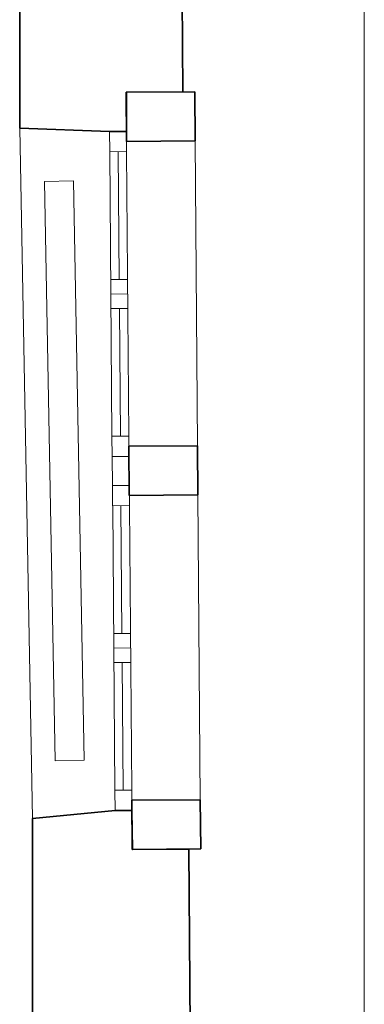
# Model space of a CAD drawing. Extents: x -155 to 515, y -70 to 524.
# Tile 8 of 9: x 297 to 320, y 285 to 353. Entities that reach past the tile are written whole.
import ezdxf
from ezdxf.lldxf.tags import DXFTag

# ---------------------------------------------------------------- set-up
doc = ezdxf.new("R2010")
doc.units = 0
doc.layers.get('0').update_dxf_attribs({"lineweight": 5})
for name, color, linetype, lineweight in [('5_OG-BESTAND', 7, 'Continuous', 25), ('5_OG-HLSE', 7, 'Continuous', 25), ('5_OG-NEU', 7, 'Continuous', 25)]:
    doc.layers.add(name, color=color, linetype=linetype, lineweight=lineweight)
tags = doc.linetypes.add('ALL_S14', pattern=[0.002, 0.001, -0.001]).pattern_tags.tags
tags[6:7] = [DXFTag(74, 4), DXFTag(75, 0), DXFTag(340, '0'), DXFTag(46, 1.0), DXFTag(50, 0.0), DXFTag(44, 0.0), DXFTag(45, 0.0)]
tags[4:5] = [DXFTag(74, 4), DXFTag(75, 0), DXFTag(340, '0'), DXFTag(46, 1.0), DXFTag(50, 0.0), DXFTag(44, 0.0), DXFTag(45, 0.0)]
tags = doc.linetypes.add('PUNKT2_S9', pattern=[0.0005, 0, -0.0005]).pattern_tags.tags
tags[6:7] = [DXFTag(74, 4), DXFTag(75, 0), DXFTag(340, '0'), DXFTag(46, 1.0), DXFTag(50, 0.0), DXFTag(44, 0.0), DXFTag(45, 0.0)]
tags[4:5] = [DXFTag(74, 4), DXFTag(75, 0), DXFTag(340, '0'), DXFTag(46, 1.0), DXFTag(50, 0.0), DXFTag(44, 0.0), DXFTag(45, 0.0)]

# ---------------------------------------------------------------- blocks, each defined once
blk = doc.blocks.new('Referenz-A06HT28FNL', base_point=(-136.693, -45.756))
at = {"layer": '5_OG-BESTAND', "color": 0, "linetype": 'PUNKT2_S9', "lineweight": 13, "ltscale": 0.13}
blk.add_line((320.482, 447.86), (320.482, 201.93), dxfattribs=at)
at = {"layer": '5_OG-BESTAND', "color": 0, "lineweight": 35}
for p, q in [((296.692, 345.527), (296.692, 363.92)), ((296.692, 345.527), (296.692, 363.92)), ((307.842, 361.849), (307.952, 348.034)), ((307.842, 361.849), (307.952, 348.034)), ((304.039, 348.003), (308.779, 348.041)), ((308.779, 348.041), (308.806, 344.641)), ((304.066, 344.603), (304.039, 348.003)), ((304.061, 348.003), (304.058, 345.303)), ((304.061, 348.003), (304.058, 345.303)), ((307.952, 348.034), (304.061, 348.003)), ((307.952, 348.034), (304.061, 348.003)), ((302.898, 345.294), (296.692, 345.527)), ((302.898, 345.294), (296.692, 345.527)), ((304.058, 345.303), (302.898, 345.294)), ((304.058, 345.303), (302.898, 345.294)), ((308.806, 344.641), (304.066, 344.603)), ((304.229, 323.564), (308.958, 323.601)), ((308.958, 323.601), (308.985, 320.201)), ((304.255, 320.164), (304.229, 323.564)), ((308.985, 320.201), (304.255, 320.164)), ((304.431, 299.125), (309.161, 299.162)), ((304.458, 295.725), (304.431, 299.125)), ((309.161, 299.162), (309.187, 295.762)), ((303.277, 298.416), (304.436, 298.425)), ((304.436, 298.425), (304.472, 295.725)), ((297.577, 297.857), (303.277, 298.416)), ((297.577, 283.361), (297.577, 297.857)), ((309.187, 295.762), (304.458, 295.725)), ((304.472, 295.725), (308.368, 295.756)), ((308.368, 295.756), (308.478, 281.929))]:
    blk.add_line(p, q, dxfattribs=at)
at = {"layer": '5_OG-BESTAND', "color": 0, "lineweight": 18}
for p, q in [((304.039, 348.003), (308.779, 348.041)), ((308.779, 348.041), (308.806, 344.641)), ((304.066, 344.603), (304.039, 348.003)), ((308.806, 344.641), (304.066, 344.603)), ((304.229, 323.564), (308.958, 323.601)), ((308.958, 323.601), (308.985, 320.201)), ((304.255, 320.164), (304.229, 323.564)), ((308.985, 320.201), (304.255, 320.164)), ((304.431, 299.125), (309.161, 299.162)), ((304.458, 295.725), (304.431, 299.125)), ((309.161, 299.162), (309.187, 295.762)), ((309.187, 295.762), (304.458, 295.725))]:
    blk.add_line(p, q, dxfattribs=at)
at = {"layer": '5_OG-BESTAND', "color": 0, "lineweight": 13}
for p, q in [((296.692, 345.527), (297.577, 297.857)), ((308.806, 344.641), (308.958, 323.601)), ((308.985, 320.201), (309.161, 299.162))]:
    blk.add_line(p, q, dxfattribs=at)
at = {"layer": '5_OG-HLSE', "color": 0, "linetype": 'ALL_S14', "lineweight": 13, "ltscale": 0.13}
for p, q in [((298.409, 341.848), (300.409, 341.885)), ((299.151, 301.855), (298.409, 341.848)), ((300.409, 341.885), (301.151, 301.892)), ((301.151, 301.892), (299.151, 301.855)), ((299.151, 301.855), (299.151, 301.855)), ((301.151, 301.892), (301.151, 301.892))]:
    blk.add_line(p, q, dxfattribs=at)
at = {"layer": '5_OG-NEU', "color": 0, "lineweight": 18}
for p, q in [((302.898, 345.294), (304.058, 345.303)), ((302.909, 343.894), (302.898, 345.294)), ((304.058, 345.303), (304.069, 343.903)), ((302.909, 343.894), (304.068, 343.903)), ((304.069, 343.903), (302.909, 343.894)), ((303.064, 324.255), (302.909, 343.894)), ((304.068, 343.903), (304.223, 324.264)), ((304.223, 324.264), (303.064, 324.255)), ((303.111, 319.455), (304.27, 319.464)), ((303.266, 299.816), (303.111, 319.455)), ((304.27, 319.464), (304.425, 299.825)), ((304.425, 299.825), (303.266, 299.816)), ((303.266, 299.816), (304.425, 299.825)), ((303.277, 298.416), (303.266, 299.816)), ((304.425, 299.825), (304.436, 298.425)), ((304.436, 298.425), (303.277, 298.416))]:
    blk.add_line(p, q, dxfattribs=at)
at = {"layer": '5_OG-NEU', "color": 0, "lineweight": 13}
for p, q in [((302.898, 345.294), (304.058, 345.303)), ((302.909, 343.894), (302.898, 345.294)), ((304.058, 345.303), (304.069, 343.903)), ((302.909, 343.894), (304.068, 343.903)), ((304.069, 343.903), (302.909, 343.894)), ((303.064, 324.255), (302.909, 343.894)), ((303.488, 343.899), (303.558, 335.079)), ((304.068, 343.903), (304.223, 324.264)), ((304.138, 335.084), (302.978, 335.074)), ((304.146, 334.084), (302.986, 334.075)), ((304.154, 333.084), (302.994, 333.075)), ((303.574, 333.079), (303.643, 324.259)), ((303.064, 324.255), (304.223, 324.264)), ((303.064, 324.255), (304.223, 324.264)), ((304.223, 324.264), (303.064, 324.255)), ((303.075, 322.855), (303.064, 324.255)), ((303.075, 322.855), (303.064, 324.255)), ((304.223, 324.264), (304.234, 322.864)), ((304.223, 324.264), (304.234, 322.864)), ((304.234, 322.864), (303.075, 322.855)), ((304.234, 322.864), (303.075, 322.855)), ((303.075, 322.855), (303.09, 320.855)), ((303.09, 320.855), (304.25, 320.864)), ((303.09, 320.855), (304.25, 320.864)), ((303.101, 319.455), (303.09, 320.855)), ((303.101, 319.455), (303.09, 320.855)), ((304.25, 320.864), (304.261, 319.464)), ((304.25, 320.864), (304.261, 319.464)), ((304.261, 319.464), (303.101, 319.455)), ((304.261, 319.464), (303.101, 319.455)), ((303.111, 319.455), (304.27, 319.464)), ((303.266, 299.816), (303.111, 319.455)), ((303.681, 319.46), (303.75, 310.64)), ((304.27, 319.464), (304.425, 299.825)), ((304.33, 310.644), (303.171, 310.635)), ((304.338, 309.644), (303.179, 309.635)), ((304.346, 308.644), (303.186, 308.635)), ((303.766, 308.64), (303.836, 299.82)), ((303.266, 299.816), (304.425, 299.825)), ((304.425, 299.825), (303.266, 299.816)), ((303.277, 298.416), (303.266, 299.816)), ((304.425, 299.825), (304.436, 298.425)), ((304.436, 298.425), (303.277, 298.416))]:
    blk.add_line(p, q, dxfattribs=at)

msp = doc.modelspace()

# ---------------------------------------------------------------- block references
at = {"color": 251, "lineweight": 25, "ltscale": 0.25, "true_color": 0x585858}
msp.add_blockref('Referenz-A06HT28FNL', (-136.693, -45.756), dxfattribs=at)

doc.saveas('drawing.dxf')
